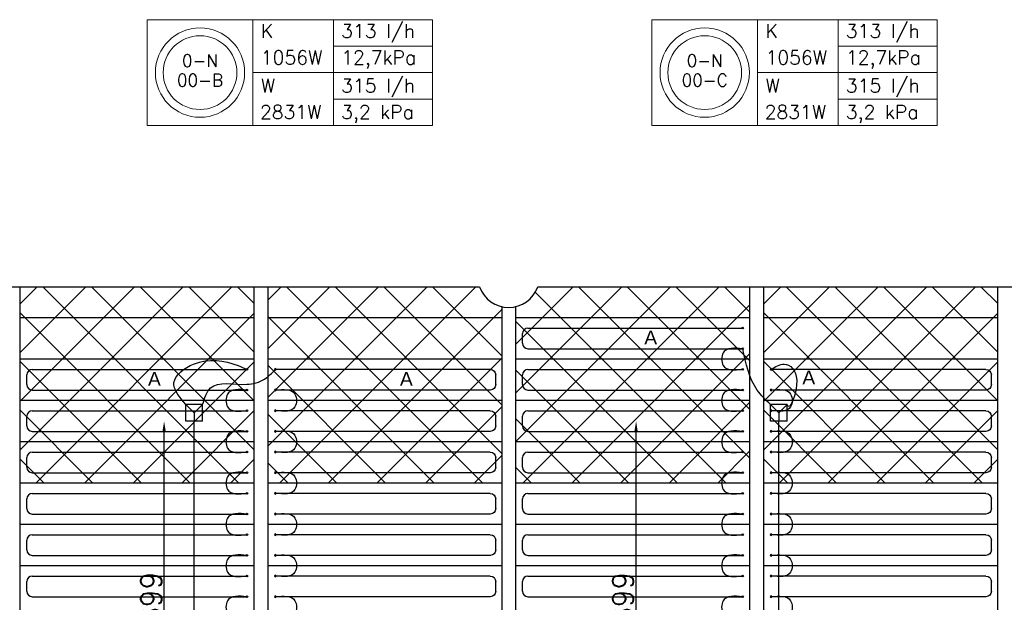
# Model space of a CAD drawing. Extents: x 7383 to 741080, y -570072 to -203000.
# Tile 33 of 45: x 526343 to 533494, y -246246 to -242017. Entities that reach past the tile are written whole.
import ezdxf
from ezdxf.enums import TextEntityAlignment as Align

# ---------------------------------------------------------------- set-up
doc = ezdxf.new("R2010")
doc.units = 0
doc.header["$LTSCALE"] = 25
doc.layers.get('0').update_dxf_attribs({"linetype": 'CONTINUOUS'})
doc.layers.get('DEFPOINTS').update_dxf_attribs({"linetype": 'CONTINUOUS'})
for name, color, linetype in [('000Vermogens2', 7, 'CONTINUOUS'), ('KP-bandraster', 5, 'CONTINUOUS'), ('KP-koppelingen', 6, 'CONTINUOUS'), ('KP-leidingen(aanvoer)', 5, 'CONTINUOUS'), ('KP-maatvoering', 7, 'CONTINUOUS'), ('KP-Oppervlak', 3, 'CONTINUOUS'), ('KP-panelen', 1, 'CONTINUOUS'), ('KP-registers', 4, 'CONTINUOUS'), ('KP-slangen', 7, 'CONTINUOUS'), ('KP-tekst', 7, 'CONTINUOUS')]:
    doc.layers.add(name, color=color, linetype=linetype)
doc.layers.add('KP-Aluminium', color=8, linetype='CONTINUOUS', lineweight=18)
doc.styles.add('arial', font='ARIAL.TTF')
doc.styles.add('VERWOL-1', font='ROMANS.SHX')
doc.dimstyles.new('MARTIN', dxfattribs={"dimscale": 0, "dimtxt": 50, "dimasz": 75, "dimexe": 4, "dimexo": 4, "dimgap": 20, "dimtad": 1, "dimdec": 0, "dimrnd": 0.01, "dimzin": 1, "dimdsep": 46, "dimtxsty": 'VERWOL-1', "dimcen": -25, "dimdle": 1, "dimclrd": 7, "dimclre": 2, "dimclrt": 7, "dimadec": 0, "dimazin": 0, "dimtfac": 1, "dimtdec": 0, "dimtix": 1, "dimtofl": 0, "dimtmove": 0, "dimatfit": 3, "dimldrblk": 'OBLIQUE', "dimfxl": 0, "dimtvp": 33.33333333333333, "dimtolj": 1, "dimtzin": 1, "dimarcsym": 0})

# ---------------------------------------------------------------- blocks, each defined once
blk = doc.blocks.new('Register A')
at = {"layer": 'KP-registers', "linetype": 'Continuous'}
for p, q in [((89.99999999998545, 225), (1644, 225)), ((49.99999999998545, 115), (49.99999999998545, 185)), ((89.99999999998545, 75), (1644, 75))]:
    blk.add_line(p, q, dxfattribs=at)
for centre in [(1650, 225), (1650, 75)]:
    blk.add_circle(centre, 6, dxfattribs=at)
for centre, start, end in [((89.99999999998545, 185), 90, 180), ((89.99999999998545, 115), 180, 270)]:
    blk.add_arc(centre, 40, start, end, dxfattribs=at)
blk = doc.blocks.new('*D1785')
at = {"layer": 'DEFPOINTS', "color": 0, "linetype": 'Continuous', "transparency": 16777216}
for p in [(530819.8118718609, -244931.8883056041), (531856.6272916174, -244931.8883056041), (531795.8089558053, -247630.6679921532)]:
    blk.add_point(p, dxfattribs=at)
at = {"layer": 'KP-maatvoering', "color": 7, "linetype": 'Continuous', "lineweight": -2, "transparency": 16777216}
blk.add_line((530819.8118718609, -247555.6679921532), (530819.8118718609, -245006.8883056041), dxfattribs=at)
at = {"layer": 'KP-maatvoering', "color": 7, "linetype": 'Continuous', "transparency": 16777216}
for points in [[(530807.3118718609, -245006.8883056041), (530832.3118718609, -245006.8883056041), (530819.8118718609, -244931.8883056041)], [(530807.3118718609, -247555.6679921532), (530832.3118718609, -247555.6679921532), (530819.8118718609, -247630.6679921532)]]:
    blk.add_solid(points, dxfattribs=at)
at = {"layer": 'KP-maatvoering', "color": 7, "linetype": 'Continuous', "transparency": 16777216, "insert": (530724.8118718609, -246281.2781488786), "char_height": 150, "attachment_point": 5, "rotation": 90, "style": 'VERWOL-1'}
blk.add_mtext('\\A1;2699', dxfattribs=at)
blk = doc.blocks.new('_OBLIQUE')
at = {"color": 0, "linetype": 'ByBlock'}
blk.add_line((-0.5, -0.5), (0.5, 0.5), dxfattribs=at)
blk = doc.blocks.new('*D1792')
at = {"layer": 'DEFPOINTS', "color": 0, "linetype": 'Continuous', "transparency": 16777216}
for p in [(527391.9145384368, -244931.8883053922), (527610.716500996, -244931.8883053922), (527549.89827815, -247630.5552089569)]:
    blk.add_point(p, dxfattribs=at)
at = {"layer": 'KP-maatvoering', "color": 7, "linetype": 'Continuous', "lineweight": -2, "transparency": 16777216}
blk.add_line((527391.9145384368, -247555.5552089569), (527391.9145384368, -245006.8883053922), dxfattribs=at)
at = {"layer": 'KP-maatvoering', "color": 7, "linetype": 'Continuous', "transparency": 16777216}
for points in [[(527379.4145384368, -245006.8883053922), (527404.4145384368, -245006.8883053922), (527391.9145384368, -244931.8883053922)], [(527379.4145384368, -247555.5552089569), (527404.4145384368, -247555.5552089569), (527391.9145384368, -247630.5552089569)]]:
    blk.add_solid(points, dxfattribs=at)
at = {"layer": 'KP-maatvoering', "color": 7, "linetype": 'Continuous', "transparency": 16777216, "insert": (527296.9145384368, -246281.2217571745), "char_height": 150, "attachment_point": 5, "rotation": 90, "style": 'VERWOL-1'}
blk.add_mtext('\\A1;2699', dxfattribs=at)

msp = doc.modelspace()

# ---------------------------------------------------------------- hatches: boundary and pattern name
at = {"layer": 'KP-Aluminium', "linetype": 'Continuous'}
h = msp.add_hatch(dxfattribs=at)
h.set_pattern_fill('ANSI37', color=256, scale=2000)
h.set_pattern_definition([(45, (19671.48401481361, 12214.05394154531), (-176.7766952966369, 176.7766952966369), []), (135, (19671.48401481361, 12214.05394154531), (-176.7766952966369, -176.7766952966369), [])])
h.paths.add_polyline_path([(528044.2366829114, -245080.0032286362), (526344.2366829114, -245080.0032286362), (526344.2366829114, -245380.0032286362), (528044.2366829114, -245380.0032286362)])
h.paths.add_polyline_path([(528044.2366829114, -244780.0032286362), (526344.2366829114, -244780.0032286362), (526344.2366829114, -245080.0032286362), (528044.2366829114, -245080.0032286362)])
h.paths.add_polyline_path([(528044.2366829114, -244480.0032286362), (526344.2366829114, -244480.0032286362), (526344.2366829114, -244780.0032286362), (528044.2366829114, -244780.0032286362)])
h.paths.add_polyline_path([(528044.2366829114, -244180.0032286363), (526344.2366829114, -244180.0032286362), (526344.2366829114, -244480.0032286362), (528044.2366829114, -244480.0032286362)])
h.paths.add_polyline_path([(528044.2366829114, -243955.0050918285), (526344.2366829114, -243955.0041428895), (526344.2366829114, -244180.0032286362), (528044.2366829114, -244180.0032286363)])
h = msp.add_hatch(dxfattribs=at)
h.set_pattern_fill('ANSI37', color=256, scale=2000)
h.set_pattern_definition([(45, (79071.48401481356, 12214.05394154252), (-176.7766952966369, 176.7766952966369), []), (135, (79071.48401481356, 12214.05394154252), (-176.7766952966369, -176.7766952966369), [])])
h.paths.add_polyline_path([(529844.2366829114, -245080.0032286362), (528144.2366829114, -245080.0032286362), (528144.2366829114, -245380.0032286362), (529844.2366829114, -245380.0032286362)])
h.paths.add_polyline_path([(529844.2366829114, -244780.0032286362), (528144.2366829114, -244780.0032286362), (528144.2366829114, -245080.0032286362), (529844.2366829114, -245080.0032286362)])
h.paths.add_polyline_path([(529844.2366829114, -244480.0032286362), (528144.2366829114, -244480.0032286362), (528144.2366829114, -244780.0032286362), (529844.2366829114, -244780.0032286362)])
h.paths.add_polyline_path([(529844.2366829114, -244180.0032286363), (528144.2366829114, -244180.0032286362), (528144.2366829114, -244480.0032286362), (529844.2366829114, -244480.0032286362)])
h.paths.add_polyline_path([(529682.1046485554, -243955.003228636), (528144.2366829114, -243955.003228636), (528144.2366829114, -244180.0032286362), (529844.2366829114, -244180.0032286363), (529844.2366829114, -244099.3773383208, -0.2571712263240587)])
h.paths.add_polyline_path([(531644.2366829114, -245080.0032286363), (529944.2366829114, -245080.0032286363), (529944.2366829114, -245380.0032286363), (531644.2366829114, -245380.0032286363)])
h.paths.add_polyline_path([(531644.2366829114, -244780.0032286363), (529944.2366829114, -244780.0032286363), (529944.2366829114, -245080.0032286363), (531644.2366829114, -245080.0032286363)])
h.paths.add_polyline_path([(531644.2366829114, -244480.0032286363), (529944.2366829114, -244480.0032286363), (529944.2366829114, -244780.0032286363), (531644.2366829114, -244780.0032286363)])
h.paths.add_polyline_path([(531644.2366829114, -244180.0032286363), (529944.2366829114, -244180.0032286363), (529944.2366829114, -244480.0032286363), (531644.2366829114, -244480.0032286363)])
h.paths.add_polyline_path([(531644.2366829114, -243955.003228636), (530106.3687172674, -243955.003228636, -0.2571712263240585), (529944.2366829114, -244099.3773383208), (529944.2366829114, -244180.0032286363), (531644.2366829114, -244180.0032286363)])
h = msp.add_hatch(dxfattribs=at)
h.set_pattern_fill('ANSI37', color=256, scale=2000)
h.set_pattern_definition([(45, (25071.48401481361, 12214.05394154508), (-176.7766952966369, 176.7766952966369), []), (135, (25071.48401481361, 12214.05394154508), (-176.7766952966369, -176.7766952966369), [])])
h.paths.add_polyline_path([(533444.2366829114, -245080.0032286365), (531744.2366829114, -245080.0032286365), (531744.2366829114, -245380.0032286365), (533444.2366829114, -245380.0032286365)])
h.paths.add_polyline_path([(533444.2366829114, -244780.0032286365), (531744.2366829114, -244780.0032286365), (531744.2366829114, -245080.0032286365), (533444.2366829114, -245080.0032286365)])
h.paths.add_polyline_path([(533444.2366829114, -244480.0032286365), (531744.2366829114, -244480.0032286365), (531744.2366829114, -244780.0032286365), (533444.2366829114, -244780.0032286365)])
h.paths.add_polyline_path([(533444.2366829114, -244180.0032286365), (531744.2366829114, -244180.0032286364), (531744.2366829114, -244480.0032286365), (533444.2366829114, -244480.0032286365)])
h.paths.add_polyline_path([(533444.2366829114, -243955.0050918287), (531744.2366829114, -243955.0041428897), (531744.2366829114, -244180.0032286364), (533444.2366829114, -244180.0032286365)])

# ---------------------------------------------------------------- linework, layer by layer
at = {"layer": '000Vermogens2', "linetype": 'Continuous', "lineweight": 0}
for p, q in [((527268.7243044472, -242016.8134640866), (527268.7243044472, -242784.6661529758)), ((527268.7243044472, -242016.8134640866), (529341.6094932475, -242016.8134640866)), ((528036.606811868, -242016.8134640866), (528036.606811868, -242784.6661529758)), ((528621.8466279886, -242400.7398085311), (528621.8466279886, -242016.8134640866)), ((529341.6094932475, -242016.8134640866), (529341.6094932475, -242784.6661529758)), ((530934.2535250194, -242016.8134640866), (530934.2535250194, -242784.6661529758)), ((530934.2535250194, -242016.8134640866), (533007.1387138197, -242016.8134640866)), ((531702.1360324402, -242016.8134640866), (531702.1360324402, -242784.6661529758)), ((532287.3758485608, -242400.7398085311), (532287.3758485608, -242016.8134640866)), ((533007.1387138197, -242016.8134640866), (533007.1387138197, -242784.6661529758)), ((528621.8466279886, -242208.7766363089), (529341.6094932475, -242208.7766363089)), ((532287.3758485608, -242208.7766363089), (533007.1387138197, -242208.7766363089)), ((528036.606811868, -242400.7398085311), (529341.6094932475, -242400.7398085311)), ((528621.8466279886, -242400.7398085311), (528621.8466279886, -242784.6661529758)), ((531702.1360324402, -242400.7398085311), (533007.1387138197, -242400.7398085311)), ((532287.3758485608, -242400.7398085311), (532287.3758485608, -242784.6661529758)), ((528621.8466279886, -242592.7029807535), (529341.6094932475, -242592.7029807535)), ((532287.3758485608, -242592.7029807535), (533007.1387138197, -242592.7029807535)), ((527268.7243044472, -242784.6661529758), (529341.6094932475, -242784.6661529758)), ((530934.2535250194, -242784.6661529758), (533007.1387138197, -242784.6661529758))]:
    msp.add_line(p, q, dxfattribs=at)
for centre, radius in [((527652.6657548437, -242400.7398085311), 324.2059218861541), ((527652.6657548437, -242400.7398085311), 267.5963877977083), ((531318.194975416, -242400.7398085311), 324.2059218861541), ((531318.194975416, -242400.7398085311), 267.5963877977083)]:
    msp.add_circle(centre, radius, dxfattribs=at)
at = {"layer": 'KP-bandraster', "linetype": 'Continuous'}
for p, q in [((526344.2366829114, -243955.003228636), (526344.2366829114, -250405.0032286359)), ((528044.2366829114, -243955.003228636), (528044.2366829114, -250405.0032286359)), ((528144.2366829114, -243955.003228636), (528144.2366829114, -250405.0032286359)), ((531644.2366829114, -243955.003228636), (531644.2366829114, -250480.003228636)), ((531744.2366829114, -243955.003228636), (531744.2366829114, -250480.003228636)), ((533444.2366829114, -243955.003228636), (533444.2366829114, -250480.003228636)), ((529844.2366829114, -244099.3773383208), (529844.2366829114, -250480.003228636)), ((529944.2366829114, -244099.3773383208), (529944.2366829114, -250480.003228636))]:
    msp.add_line(p, q, dxfattribs=at)
msp.add_arc((529894.2366829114, -243880.003228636), 225.0000000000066, 199.4712206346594, 340.527757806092, dxfattribs=at)
at = {"layer": 'KP-koppelingen', "linetype": 'Continuous'}
for p, q in [((527549.8982781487, -244931.7880533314), (527550.0987818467, -244810.1516076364)), ((527671.7352275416, -244810.3521113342), (527550.0987818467, -244810.1516076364)), ((527550.0987818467, -244810.1516076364), (527610.8167528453, -244871.0700823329)), ((527610.8167528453, -244871.0700823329), (527671.7352275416, -244810.3521113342)), ((527671.5347238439, -244931.9885570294), (527671.7352275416, -244810.3521113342)), ((531795.8090687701, -244931.7880535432), (531796.0095724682, -244810.1516078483)), ((531917.6460181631, -244810.3521115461), (531796.0095724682, -244810.1516078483)), ((531796.0095724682, -244810.1516078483), (531856.7275434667, -244871.0700825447)), ((531856.7275434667, -244871.0700825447), (531917.6460181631, -244810.3521115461)), ((531917.4455144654, -244931.9885572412), (531917.6460181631, -244810.3521115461)), ((527610.8167528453, -244871.0700823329), (527610.7165009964, -244931.8883051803)), ((531856.7275434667, -244871.0700825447), (531856.6272916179, -244931.8883053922)), ((527671.5347238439, -244931.9885570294), (527549.8982781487, -244931.7880533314)), ((531917.4455144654, -244931.9885572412), (531795.8090687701, -244931.7880535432))]:
    msp.add_line(p, q, dxfattribs=at)
at = {"layer": 'KP-leidingen(aanvoer)', "linetype": 'Continuous'}
for p, q in [((527610.7165009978, -248152.8520588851), (527610.716500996, -244931.8883053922)), ((531856.6272916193, -248152.852058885), (531856.6272916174, -244931.8883053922))]:
    msp.add_line(p, q, dxfattribs=at)
at = {"layer": 'KP-Oppervlak', "linetype": 'Continuous'}
for p, q in [((522906.3566829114, -243955.003228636), (529682.1046485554, -243955.003228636)), ((530106.3566829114, -243955.003228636), (536882.1046485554, -243955.003228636))]:
    msp.add_line(p, q, dxfattribs=at)
at = {"layer": 'KP-panelen', "linetype": 'Continuous'}
for p, q in [((528044.2366829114, -244180.0032286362), (526344.2366829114, -244180.0032286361)), ((529844.2366829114, -244180.0032286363), (528144.2366829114, -244180.0032286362)), ((531644.2366829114, -244180.0032286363), (529944.2366829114, -244180.0032286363)), ((533444.2366829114, -244180.0032286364), (531744.2366829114, -244180.0032286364)), ((528044.2366829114, -244480.0032286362), (526344.2366829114, -244480.0032286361)), ((529844.2366829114, -244480.0032286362), (528144.2366829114, -244480.0032286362)), ((531644.2366829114, -244480.0032286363), (529944.2366829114, -244480.0032286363)), ((533444.2366829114, -244480.0032286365), (531744.2366829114, -244480.0032286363)), ((528044.2366829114, -244780.0032286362), (526344.2366829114, -244780.0032286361)), ((529844.2366829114, -244780.0032286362), (528144.2366829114, -244780.0032286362)), ((531644.2366829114, -244780.0032286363), (529944.2366829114, -244780.0032286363)), ((533444.2366829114, -244780.0032286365), (531744.2366829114, -244780.0032286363)), ((528044.2366829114, -245080.0032286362), (526344.2366829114, -245080.0032286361)), ((529844.2366829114, -245080.0032286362), (528144.2366829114, -245080.0032286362)), ((531644.2366829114, -245080.0032286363), (529944.2366829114, -245080.0032286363)), ((533444.2366829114, -245080.0032286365), (531744.2366829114, -245080.0032286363)), ((528044.2366829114, -245380.0032286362), (526344.2366829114, -245380.0032286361)), ((529844.2366829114, -245380.0032286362), (528144.2366829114, -245380.0032286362)), ((531644.2366829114, -245380.0032286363), (529944.2366829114, -245380.0032286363)), ((533444.2366829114, -245380.0032286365), (531744.2366829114, -245380.0032286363)), ((528044.2366829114, -245680.0032286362), (526344.2366829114, -245680.0032286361)), ((529844.2366829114, -245680.0032286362), (528144.2366829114, -245680.0032286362)), ((531644.2366829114, -245680.0032286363), (529944.2366829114, -245680.0032286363)), ((533444.2366829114, -245680.0032286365), (531744.2366829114, -245680.0032286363)), ((528044.2366829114, -245980.0032286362), (526344.2366829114, -245980.0032286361)), ((529844.2366829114, -245980.0032286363), (528144.2366829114, -245980.0032286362)), ((531644.2366829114, -245980.0032286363), (529944.2366829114, -245980.0032286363)), ((533444.2366829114, -245980.0032286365), (531744.2366829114, -245980.0032286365))]:
    msp.add_line(p, q, dxfattribs=at)
at = {"layer": 'KP-slangen', "linetype": 'Continuous'}
for points in [[(531594.2366829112, -244405.0078932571), (531452.5165758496, -244433.900038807), (531452.5165758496, -244526.6859235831), (531594.2366829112, -244555.0078932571)], [(531796.0095724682, -244810.1516078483), (531699.8648628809, -244705.5839087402), (531594.2366829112, -244405.0078932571)], [(527550.0987818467, -244810.1516076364), (527463.7180758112, -244650.1258663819), (527606.3557932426, -244516.2070191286), (527929.0881354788, -244527.7276479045), (527994.2366829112, -244555.003228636)], [(527671.7352275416, -244810.3521113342), (527728.8217388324, -244689.0058314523), (527992.4820836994, -244663.0854122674), (528120.7106304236, -244625.6470191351), (528200.2366829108, -244555.0032286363)], [(531800.2366829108, -244555.0032286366), (531894.2539399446, -244516.9065664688), (531986.7757026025, -244633.6619467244), (531917.6460181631, -244810.3521115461), (531917.6164853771, -244810.197430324)], [(527994.236682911, -244705.007893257), (527852.5165758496, -244733.9000388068), (527852.5165758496, -244826.685923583), (527994.236682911, -244855.007893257)], [(528200.2366829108, -244705.0032286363), (528341.9567899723, -244733.8953741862), (528341.9567899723, -244826.6812589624), (528200.2366829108, -244855.0032286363)], [(531594.236682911, -244705.0078932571), (531452.5165758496, -244733.900038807), (531452.5165758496, -244826.6859235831), (531594.236682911, -244855.0078932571)], [(531800.2366829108, -244705.0032286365), (531941.9567899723, -244733.8953741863), (531941.9567899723, -244826.6812589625), (531800.2366829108, -244855.0032286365)], [(527994.236682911, -245005.007893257), (527852.5165758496, -245033.9000388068), (527852.5165758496, -245126.685923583), (527994.236682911, -245155.007893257)], [(528200.2366829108, -245005.0032286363), (528341.9567899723, -245033.8953741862), (528341.9567899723, -245126.6812589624), (528200.2366829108, -245155.0032286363)], [(531594.2366829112, -245005.0078932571), (531452.5165758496, -245033.900038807), (531452.5165758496, -245126.6859235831), (531594.2366829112, -245155.0078932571)], [(531800.2366829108, -245005.0032286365), (531941.9567899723, -245033.8953741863), (531941.9567899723, -245126.6812589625), (531800.2366829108, -245155.0032286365)], [(527994.236682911, -245305.007893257), (527852.5165758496, -245333.9000388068), (527852.5165758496, -245426.685923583), (527994.236682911, -245455.007893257)], [(528200.2366829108, -245305.0032286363), (528341.9567899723, -245333.8953741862), (528341.9567899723, -245426.6812589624), (528200.2366829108, -245455.0032286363)], [(531594.236682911, -245305.0078932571), (531452.5165758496, -245333.900038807), (531452.5165758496, -245426.6859235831), (531594.236682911, -245455.0078932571)], [(531800.2366829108, -245305.0032286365), (531941.9567899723, -245333.8953741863), (531941.9567899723, -245426.6812589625), (531800.2366829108, -245455.0032286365)], [(527994.236682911, -245605.007893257), (527852.5165758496, -245633.9000388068), (527852.5165758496, -245726.685923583), (527994.236682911, -245755.007893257)], [(528200.2366829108, -245605.0032286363), (528341.9567899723, -245633.8953741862), (528341.9567899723, -245726.6812589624), (528200.2366829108, -245755.0032286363)], [(531594.2366829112, -245605.0078932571), (531452.5165758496, -245633.900038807), (531452.5165758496, -245726.6859235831), (531594.2366829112, -245755.0078932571)], [(531800.2366829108, -245605.0032286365), (531941.9567899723, -245633.8953741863), (531941.9567899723, -245726.6812589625), (531800.2366829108, -245755.0032286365)], [(527994.236682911, -245905.007893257), (527852.5165758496, -245933.9000388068), (527852.5165758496, -246026.685923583), (527994.236682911, -246055.007893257)], [(528200.2366829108, -245905.0032286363), (528341.9567899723, -245933.8953741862), (528341.9567899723, -246026.6812589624), (528200.2366829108, -246055.0032286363)], [(531594.2366829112, -245905.0078932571), (531452.5165758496, -245933.900038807), (531452.5165758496, -246026.6859235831), (531594.2366829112, -246055.0078932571)], [(531800.2366829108, -245905.0032286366), (531941.9567899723, -245933.8953741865), (531941.9567899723, -246026.6812589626), (531800.2366829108, -246055.0032286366)], [(527994.236682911, -246205.007893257), (527852.5165758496, -246233.9000388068), (527852.5165758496, -246326.685923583), (527994.236682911, -246355.007893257)], [(528200.2366829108, -246205.0032286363), (528341.9567899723, -246233.8953741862), (528341.9567899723, -246326.6812589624), (528200.2366829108, -246355.0032286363)], [(531594.2366829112, -246205.0078932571), (531452.5165758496, -246233.900038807), (531452.5165758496, -246326.6859235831), (531594.2366829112, -246355.0078932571)], [(531800.2366829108, -246205.0032286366), (531941.9567899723, -246233.8953741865), (531941.9567899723, -246326.6812589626), (531800.2366829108, -246355.0032286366)]]:
    msp.add_spline(points, degree=3, dxfattribs=at)

# ---------------------------------------------------------------- block references
at = {"layer": 'KP-registers', "linetype": 'Continuous'}
for p in [(529944.2366829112, -244480.0032286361), (526344.2366829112, -244780.003228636), (529944.2366829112, -244780.0032286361), (526344.2366829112, -245080.003228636), (529944.2366829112, -245080.0032286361), (526344.2366829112, -245380.003228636), (529944.2366829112, -245380.0032286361), (526344.2366829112, -245680.003228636), (529944.2366829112, -245680.0032286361), (526344.2366829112, -245980.003228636), (529944.2366829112, -245980.0032286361), (526344.2366829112, -246280.003228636), (529944.2366829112, -246280.0032286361)]:
    msp.add_blockref('Register A', p, dxfattribs=at)
at = {"layer": 'KP-registers', "linetype": 'Continuous', "xscale": -1}
for p in [(529850.2366829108, -244780.0032286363), (533450.2366829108, -244780.0032286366), (529850.2366829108, -245080.0032286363), (533450.2366829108, -245080.0032286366), (529850.2366829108, -245380.0032286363), (533450.2366829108, -245380.0032286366), (529850.2366829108, -245680.0032286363), (533450.2366829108, -245680.0032286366), (529850.2366829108, -245980.0032286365), (533450.2366829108, -245980.0032286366), (529850.2366829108, -246280.0032286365), (533450.2366829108, -246280.0032286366)]:
    msp.add_blockref('Register A', p, dxfattribs=at)

# ---------------------------------------------------------------- texts
at = {"layer": '000Vermogens2', "linetype": 'Continuous', "lineweight": 0, "style": 'VERWOL-1'}
for s, p in [('K', (528094.3610699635, -242148.8823283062)), ('313 l/h', (528678.1056785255, -242148.8823283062)), ('K', (531759.8902905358, -242148.8823283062)), ('313 l/h', (532343.6348990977, -242148.8823283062)), ('1056W', (528094.3610699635, -242340.8453731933)), ('12,7kPa', (528678.1056785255, -242340.8453731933)), ('1056W', (531759.8902905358, -242340.8453731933)), ('12,7kPa', (532343.6348990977, -242340.8453731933)), ('W', (528094.3610699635, -242545.1933031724)), ('315 l/h', (528678.1056785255, -242545.1933031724)), ('W', (531759.8902905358, -242545.1933031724)), ('315 l/h', (532343.6348990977, -242545.1933031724)), ('2831W', (528088.2557511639, -242737.1563480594)), ('3,2 kPa', (528678.1056785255, -242737.1563480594)), ('2831W', (531753.7849717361, -242737.1563480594)), ('3,2 kPa', (532343.6348990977, -242737.1563480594))]:
    msp.add_text(s, height=100, dxfattribs=at).set_placement(p)
for s, p in [('0-N', (527652.6657548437, -242314.1247880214)), ('0-N', (531318.194975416, -242314.1247880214)), ('00-B', (527652.6657548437, -242455.8584579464)), ('00-C', (531318.194975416, -242455.8584579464))]:
    msp.add_text(s, height=90, dxfattribs=at).set_placement(p, align=Align.MIDDLE_CENTER)
at = {"layer": 'KP-tekst', "linetype": 'Continuous', "char_height": 100, "attachment_point": 5, "style": 'arial'}
for insert in [(530925.9457211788, -244323.7710137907), (532073.975921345, -244613.4606026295), (527321.195935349, -244623.5688625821), (529151.2273119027, -244623.5688625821)]:
    msp.add_mtext('\\A1;A', dxfattribs=dict(at, insert=insert))

# ---------------------------------------------------------------- dimensions: what is measured, and where the dimension line sits
at = {"layer": 'KP-maatvoering', "linetype": 'Continuous'}
for base, p1, p2, picture, middle in [((527391.9145384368, -244931.8883053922), (527549.89827815, -247630.5552089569), (527610.716500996, -244931.8883053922), '*D1792', (527296.9145384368, -246281.2217571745)), ((530819.8118718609, -244931.8883056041), (531795.8089558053, -247630.6679921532), (531856.6272916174, -244931.8883056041), '*D1785', (530724.8118718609, -246281.2781488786))]:
    dim = msp.add_linear_dim(base=base, p1=p1, p2=p2, angle=90, dimstyle='MARTIN', override={"dimscale": 1, "dimtxt": 150, "dimse1": 1, "dimse2": 1}, dxfattribs=at)
    dim.commit()
    dim.dimension.update_dxf_attribs({"geometry": picture, "text_midpoint": middle})

doc.saveas('drawing.dxf')
